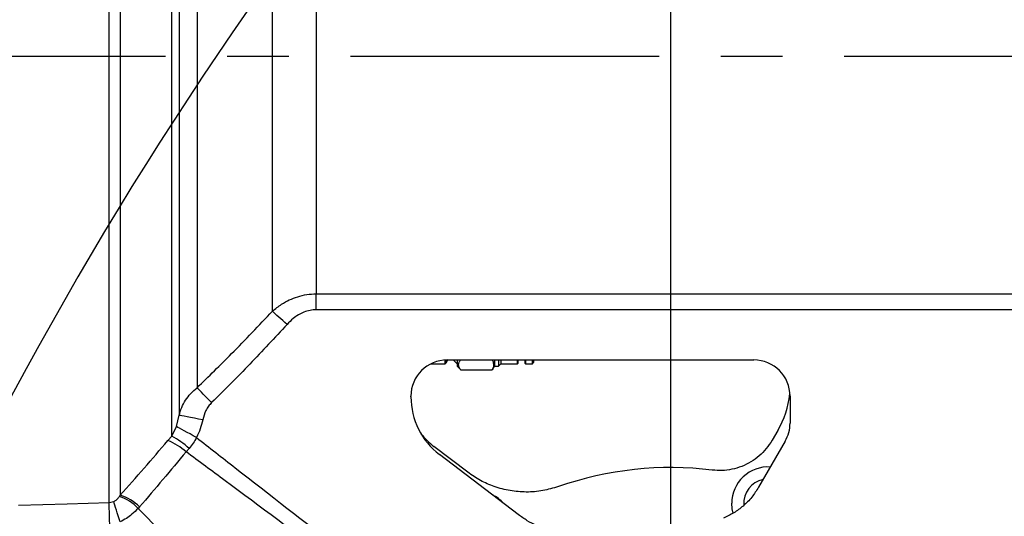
# Model space of a CAD drawing. Extents: x 0 to 8410, y 0 to 5940.
# Tile 126 of 158: x 4414 to 4819, y 4234 to 4438. Entities that reach past the tile are written whole.
import ezdxf

# ---------------------------------------------------------------- set-up
doc = ezdxf.new("R2010")
doc.units = 0
doc.header["$LTSCALE"] = 10
doc.linetypes.add('CENTERX2', pattern=[20.32, 12.7, -2.54, 2.54, -2.54])
doc.layers.get('0').update_dxf_attribs({"linetype": 'CONTINUOUS'})
doc.styles.add('SLDTEXTSTYLE0', font='TXT', dxfattribs={"width": 0.605})
doc.dimstyles.new('SLDDIMSTYLE1', dxfattribs={"dimtxt": 50, "dimasz": 50, "dimexe": 0, "dimexo": 0.0625, "dimgap": 12.5, "dimtad": 1, "dimdec": 1, "dimrnd": 1e-09, "dimzin": 12, "dimtxsty": 'SLDTEXTSTYLE0', "dimsah": 1, "dimcen": 0.09, "dimazin": 3, "dimtfac": 1, "dimtofl": 0, "dimtmove": 0, "dimatfit": 3, "dimtolj": 1, "dimtzin": 12})
doc.dimstyles.new('SLDDIMSTYLE2', dxfattribs={"dimtxt": 50, "dimasz": 50, "dimexe": 0, "dimexo": 0.0625, "dimgap": 12.5, "dimtad": 1, "dimdec": 0, "dimrnd": 1e-09, "dimzin": 12, "dimtxsty": 'SLDTEXTSTYLE0', "dimsah": 1, "dimcen": 0.09, "dimazin": 3, "dimtfac": 1, "dimtofl": 0, "dimtmove": 0, "dimatfit": 3, "dimtolj": 1, "dimtzin": 12})
doc.dimstyles.new('SLDDIMSTYLE3', dxfattribs={"dimtxt": 50, "dimasz": 50, "dimexe": 0, "dimexo": 0.0625, "dimgap": 12.5, "dimtad": 1, "dimdec": 1, "dimrnd": 1e-09, "dimzin": 12, "dimtxsty": 'SLDTEXTSTYLE0', "dimsah": 1, "dimcen": 0.09, "dimazin": 3, "dimtfac": 1, "dimtmove": 0, "dimatfit": 3, "dimtolj": 1, "dimtzin": 12})

# ---------------------------------------------------------------- blocks, each defined once
blk = doc.blocks.new('_D_8')
at = {"color": 7, "linetype": 'CONTINUOUS'}
for p, q in [((4260.63, 4423.02), (3022.36, 4423.02)), ((3037.36, 4113.02), (3037.36, 4423.02)), ((4661.63, 4113.02), (3022.36, 4113.02))]:
    blk.add_line(p, q, dxfattribs=at)
for points in [[(3037.36, 4423.02), (3029.86, 4373.02), (3044.86, 4373.02)], [(3037.36, 4113.02), (3044.86, 4163.02), (3029.86, 4163.02)]]:
    blk.add_solid(points, dxfattribs=at)
at = {"color": 7, "linetype": 'CONTINUOUS', "insert": (2972.9, 4210.73), "char_height": 50, "attachment_point": 1, "rotation": 90, "style": 'SLDTEXTSTYLE0'}
blk.add_mtext('310', dxfattribs=at)
blk = doc.blocks.new('_D_9')
at = {"color": 7, "linetype": 'CONTINUOUS'}
for p, q in [((6136.63, 4639.08), (2746.63, 4639.08)), ((2761.63, 4639.08), (2761.63, 1533.02)), ((3861.91, 1533.02), (2746.63, 1533.02))]:
    blk.add_line(p, q, dxfattribs=at)
for points in [[(2761.63, 4639.08), (2754.13, 4589.08), (2769.13, 4589.08)], [(2761.63, 1533.02), (2769.13, 1583.02), (2754.13, 1583.02)]]:
    blk.add_solid(points, dxfattribs=at)
at = {"color": 7, "linetype": 'CONTINUOUS', "insert": (2697.18, 3009.66), "char_height": 50, "attachment_point": 1, "rotation": 90, "style": 'SLDTEXTSTYLE0'}
blk.add_mtext('3106', dxfattribs=at)
blk = doc.blocks.new('_D_10')
at = {"color": 7, "linetype": 'CONTINUOUS'}
for p, q in [((4681.63, 4133.02), (4681.63, 5288.89)), ((6156.63, 4443.02), (6156.63, 5288.89)), ((4681.63, 5273.89), (6156.63, 5273.89))]:
    blk.add_line(p, q, dxfattribs=at)
for points in [[(4681.63, 5273.89), (4731.63, 5266.39), (4731.63, 5281.39)], [(6156.63, 5273.89), (6106.63, 5281.39), (6106.63, 5266.39)]]:
    blk.add_solid(points, dxfattribs=at)
at = {"color": 7, "linetype": 'CONTINUOUS', "insert": (5342.75, 5338.34), "char_height": 50, "attachment_point": 1, "style": 'SLDTEXTSTYLE0'}
blk.add_mtext('1475', dxfattribs=at)
blk = doc.blocks.new('_D_12')
at = {"color": 7, "linetype": 'CONTINUOUS'}
for p, q in [((4081.63, 4133.02), (4081.63, 5288.89)), ((4681.63, 4133.02), (4681.63, 5288.89)), ((4681.63, 5273.89), (4081.63, 5273.89))]:
    blk.add_line(p, q, dxfattribs=at)
for points in [[(4081.63, 5273.89), (4131.63, 5266.39), (4131.63, 5281.39)], [(4681.63, 5273.89), (4631.63, 5281.39), (4631.63, 5266.39)]]:
    blk.add_solid(points, dxfattribs=at)
at = {"color": 7, "linetype": 'CONTINUOUS', "insert": (4324.34, 5338.34), "char_height": 50, "attachment_point": 1, "style": 'SLDTEXTSTYLE0'}
blk.add_mtext('600', dxfattribs=at)
blk = doc.blocks.new('_D_17')
at = {"color": 7, "linetype": 'CONTINUOUS'}
for p, q in [((4681.63, 4133.02), (4681.63, 5163.68)), ((4761.63, 4592.02), (4761.63, 5163.68)), ((4681.63, 5148.68), (4581.63, 5148.68)), ((4681.63, 5148.68), (4761.63, 5148.68)), ((4761.63, 5148.68), (4861.63, 5148.68))]:
    blk.add_line(p, q, dxfattribs=at)
for points in [[(4681.63, 5148.68), (4631.63, 5156.18), (4631.63, 5141.18)], [(4761.63, 5148.68), (4811.63, 5141.18), (4811.63, 5156.18)]]:
    blk.add_solid(points, dxfattribs=at)
at = {"color": 7, "linetype": 'CONTINUOUS', "insert": (4683.44, 5213.13), "char_height": 50, "attachment_point": 1, "style": 'SLDTEXTSTYLE0'}
blk.add_mtext('80', dxfattribs=at)
blk = doc.blocks.new('_D_18')
at = {"color": 7, "linetype": 'CONTINUOUS'}
for p, q in [((4741.63, 4572.02), (3022.82, 4572.02)), ((3037.82, 4423.02), (3037.82, 4572.02)), ((4260.63, 4423.02), (3022.82, 4423.02))]:
    blk.add_line(p, q, dxfattribs=at)
for points in [[(3037.82, 4572.02), (3030.32, 4522.02), (3045.32, 4522.02)], [(3037.82, 4423.02), (3045.32, 4473.02), (3030.32, 4473.02)]]:
    blk.add_solid(points, dxfattribs=at)
at = {"color": 7, "linetype": 'CONTINUOUS', "insert": (2973.36, 4440.23), "char_height": 50, "attachment_point": 1, "rotation": 90, "style": 'SLDTEXTSTYLE0'}
blk.add_mtext('149', dxfattribs=at)

msp = doc.modelspace()

# ---------------------------------------------------------------- linework, layer by layer
at = {"color": 8, "linetype": 'CONTINUOUS'}
for p, q in [((4517.626854, 4318.101694), (4517.626854, 4552.102854)), ((4535.650464, 4553.660442), (4535.650464, 4325.270225)), ((4535.650464, 4325.270225), (4900.493564, 4325.270225)), ((4535.650464, 4318.709661), (4535.650464, 4325.270225)), ((4900.493564, 4318.709661), (4535.650464, 4318.709661)), ((4478.104519, 4270.579864), (4479.237216, 4275.245239)), ((4476.236509, 4266.64262), (4478.104519, 4270.579864)), ((4474.634247, 4264.827539), (4476.236509, 4266.64262)), ((4483.302461, 4261.588146), (4482.077481, 4260.21867)), ((4450.409414, 4239.305069), (4452.319788, 4239.722063)), ((4454.667943, 4241.847565), (4454.954015, 4242.321541)), ((4462.987559, 4237.563421), (4462.363796, 4236.867716))]:
    msp.add_line(p, q, dxfattribs=at)
at = {"color": 7, "linetype": 'CENTERX2'}
msp.add_line((5489.592655, 4423.021738), (4280.634054, 4423.021738), dxfattribs=at)
at = {"color": 7, "linetype": 'CONTINUOUS'}
for p, q in [((4582.860084, 4296.434452), (4588.734063, 4296.434452)), ((4588.734063, 4296.434452), (4588.734063, 4297.998001)), ((4588.734063, 4296.434452), (4589.207264, 4296.907713)), ((4589.207264, 4296.907713), (4589.850487, 4298.021843)), ((4589.207264, 4298.017313), (4589.207264, 4296.907713)), ((4589.576962, 4298.021843), (4715.727421, 4298.021843)), ((4592.102291, 4298.021843), (4592.284056, 4297.784378)), ((4592.284056, 4298.021843), (4592.284056, 4297.784378)), ((4592.284056, 4297.784378), (4593.634041, 4296.434452)), ((4593.634041, 4298.021843), (4593.634041, 4295.434524)), ((4593.634041, 4295.434524), (4595.019372, 4294.049074)), ((4608.194592, 4294.039299), (4609.000089, 4295.434524)), ((4609.000089, 4298.021843), (4609.000089, 4295.434524)), ((4609.000089, 4295.434524), (4610.634061, 4295.434524)), ((4610.634061, 4298.021843), (4610.634061, 4295.434524)), ((4610.634061, 4295.434524), (4611.634048, 4296.434452)), ((4611.634048, 4298.021843), (4611.634048, 4296.434452)), ((4611.634048, 4296.434452), (4618.434044, 4296.434452)), ((4618.434044, 4296.434452), (4618.434044, 4298.021843)), ((4618.434044, 4296.434452), (4618.634047, 4296.634485)), ((4618.634047, 4298.021843), (4618.634047, 4296.634485)), ((4621.634068, 4296.634485), (4621.634068, 4298.021843)), ((4621.634068, 4296.634485), (4621.834042, 4296.434452)), ((4621.834042, 4298.021843), (4621.834042, 4296.434452)), ((4621.834042, 4296.434452), (4624.634059, 4296.434452)), ((4624.634059, 4296.434452), (4624.634059, 4298.021843)), ((4624.634059, 4296.434452), (4625.134053, 4296.934416)), ((4625.134053, 4298.021843), (4625.134053, 4296.934416)), ((4595.134052, 4293.970873), (4608.134063, 4293.970873)), ((4608.134063, 4293.970873), (4608.134063, 4294.074346)), ((4574.634047, 4282.824804), (4574.634047, 4283.07872)), ((4730.670365, 4283.07872), (4730.670365, 4272.025635)), ((4725.58886, 4268.949797), (4723.291965, 4264.971306)), ((4728.668394, 4264.554312), (4717.731746, 4245.611479)), ((4597.999724, 4251.815607), (4584.124865, 4262.385418)), ((4618.818643, 4234.362175), (4586.409422, 4259.051372))]:
    msp.add_line(p, q, dxfattribs=at)
at = {"color": 8, "linetype": 'CONTINUOUS', "flags": 128}
for points in [[(4523.634734, 4312.691023), (4522.762122, 4313.47685), (4521.90158, 4314.251949), (4521.065029, 4315.005352), (4520.264061, 4315.726568), (4519.509705, 4316.406061), (4518.81245, 4317.033817), (4518.181922, 4317.60173), (4517.626854, 4318.101694)], [(4492.613809, 4280.483534), (4491.714033, 4281.399538), (4490.829157, 4282.300283), (4489.97383, 4283.17075), (4489.162194, 4283.997108), (4488.407688, 4284.765055), (4487.722816, 4285.46219), (4487.118887, 4286.076834), (4486.605929, 4286.59897)], [(4488.929438, 4273.324301), (4487.202006, 4273.66667), (4485.528575, 4273.99831), (4483.96145, 4274.308969), (4482.549595, 4274.588634), (4481.337147, 4274.82896), (4480.362015, 4275.022318), (4479.654672, 4275.162508), (4479.237216, 4275.245239)], [(4486.380877, 4266.121437), (4485.040369, 4266.843607), (4483.731138, 4267.548849), (4482.483687, 4268.220951), (4481.327118, 4268.843939), (4480.288403, 4269.403269), (4479.391756, 4269.886305), (4478.658097, 4270.281603), (4478.104519, 4270.579864)], [(4413.115086, 4238.195707), (4433.106246, 4238.790323), (4450.409414, 4239.305069)], [(4450.671183, 4230.607321), (4450.631606, 4231.922199), (4450.592714, 4233.214428), (4450.555192, 4234.461357), (4450.519683, 4235.641291), (4450.486811, 4236.733486), (4450.457128, 4237.719347), (4450.431185, 4238.581707), (4450.409414, 4239.305069)], [(4454.969483, 4231.339981), (4454.566063, 4232.616236), (4454.169901, 4233.869364), (4453.788133, 4235.077192), (4453.427615, 4236.217548), (4453.094857, 4237.270166), (4452.79582, 4238.216211), (4452.535914, 4239.038517), (4452.319788, 4239.722063)], [(4707.229646, 4234.987547), (4706.85065, 4236.738254), (4706.675353, 4239.021828)]]:
    msp.add_lwpolyline(points, dxfattribs=at)
at = {"color": 7, "linetype": 'CONTINUOUS', "flags": 128}
for points in [[(4618.634047, 4297.491123), (4618.869336, 4297.914554), (4618.960263, 4298.021843)], [(4621.307852, 4298.021843), (4621.398749, 4297.914554), (4621.634068, 4297.491123)]]:
    msp.add_lwpolyline(points, dxfattribs=at)
at = {"color": 7, "linetype": 'CONTINUOUS'}
for centre, radius, start, end in [((5804.021524, 3538.989613), 1580, 55, 155), ((4681.634054, 4113.021738), 140.699268, 83.04398573, 109.22012846)]:
    msp.add_arc(centre, radius, start, end, dxfattribs=at)
at = {"color": 8, "linetype": 'CONTINUOUS'}
for centre, radius, start, end in [((4465.624289, 4241.96186), 24.576791, 47.97455586, 68.4936511), ((4461.263575, 4238.244863), 32.103292, 46.64637104, 62.19921819), ((4721.634054, 4239.021738), 14.958706, 86.49910962, 180), ((4721.634054, 4239.021738), 9.997922, 101.87995264, 183.91961486), ((4448.351201, 4223.649171), 19.263509, 43.32974824, 70.85788917), ((4449.442449, 4223.854966), 19.271527, 45.34340038, 73.3816488), ((4601.634054, 4229.021738), 14.958706, 41.26498808, 64.13501192)]:
    msp.add_arc(centre, radius, start, end, dxfattribs=at)
at = {"color": 7, "linetype": 'CONTINUOUS'}
for centre, major_axis, ratio, start_param, end_param in [((4589.691351, 4282.96444), (10.687479, -10.687479), 0.9924325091, 2.3599925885, 3.9231927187), ((4715.613057, 4282.96444), (-10.687479, -10.687479), 0.9924325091, 2.3599925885, 3.9231927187), ((4690.83711, 4288.953246), (-38.738146, 10.379855), 0.9973898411, 2.8804459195, 3.2811912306), ((4604.748649, 4282.938011), (27.010806, 13.378913), 0.9952677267, 2.6835823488, 3.5996029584), ((4715.613057, 4272.056329), (-14.548198, 3.898178), 0.9959231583, 2.8808127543, 3.4023725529), ((4602.406579, 4286.263895), (26.96471, 13.356081), 0.9969691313, 3.3500431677, 3.600280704)]:
    msp.add_ellipse(centre, major_axis=major_axis, ratio=ratio, start_param=start_param, end_param=end_param, dxfattribs=at)
at = {"color": 8, "linetype": 'CONTINUOUS'}
for points, knots in [([(4450.409414, 4239.305069), (4450.409532, 4239.978884), (4450.410129, 4243.389316), (4450.408031, 4249.843365), (4450.408875, 4259.197117), (4450.410167, 4268.508532), (4450.408722, 4277.869678), (4450.408046, 4287.031375), (4450.409859, 4296.300402), (4450.409638, 4305.592101), (4450.408408, 4314.498393), (4450.408486, 4323.222396), (4450.409553, 4331.565552), (4450.409972, 4339.944785), (4450.409169, 4348.519133), (4450.408476, 4357.42631), (4450.408839, 4366.692841), (4450.409991, 4376.113687), (4450.409922, 4385.717018), (4450.408755, 4395.448784), (4450.408499, 4405.326677), (4450.409724, 4415.282394), (4450.410391, 4425.973531), (4450.408725, 4437.00325), (4450.4086, 4448.333634), (4450.409735, 4458.755303), (4450.410045, 4468.587489), (4450.409074, 4477.67551), (4450.408449, 4486.507444), (4450.409011, 4497.422266), (4450.410462, 4509.9418), (4450.408444, 4523.818876), (4450.409055, 4535.994351), (4450.409742, 4546.952728), (4450.408517, 4556.678601), (4450.408176, 4565.617487), (4450.409526, 4573.797615), (4450.40971, 4580.977216), (4450.408492, 4587.44186), (4450.408138, 4593.149861), (4450.409061, 4598.436619), (4450.410297, 4604.649125), (4450.407901, 4611.237004), (4450.40896, 4617.758572), (4450.410136, 4622.782549), (4450.408766, 4626.680352), (4450.408437, 4629.518209), (4450.410198, 4631.633075), (4450.409788, 4633.083416), (4450.408205, 4633.998134), (4450.408346, 4634.111576), (4450.408416, 4634.168436)], [0, 0, 0, 0, 0.0073189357, 0.0370438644, 0.0640851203, 0.0911263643, 0.1134498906, 0.1357737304, 0.1575037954, 0.1774147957, 0.1973262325, 0.21447575, 0.2316255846, 0.2479337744, 0.2642417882, 0.2816273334, 0.2990125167, 0.3165961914, 0.3341794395, 0.3520232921, 0.3698677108, 0.3879189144, 0.4059706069, 0.4277009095, 0.4476119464, 0.4675233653, 0.4846732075, 0.5018227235, 0.5181308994, 0.5344394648, 0.5641640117, 0.5912053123, 0.6182466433, 0.6405701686, 0.6628938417, 0.6846244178, 0.7045356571, 0.7244474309, 0.7415971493, 0.7587472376, 0.7750556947, 0.7913639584, 0.8210889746, 0.848130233, 0.8751714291, 0.8974951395, 0.9198188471, 0.9397671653, 0.9598121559, 0.9798571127, 1, 1, 1, 1]), ([(4454.952436, 4632.605841), (4454.952415, 4632.550077), (4454.952374, 4632.438549), (4454.954026, 4631.539458), (4454.954106, 4630.100344), (4454.952485, 4627.827197), (4454.953443, 4624.473071), (4454.954326, 4619.888216), (4454.952634, 4614.5153), (4454.95284, 4608.59335), (4454.954592, 4602.345188), (4454.953183, 4595.959487), (4454.952305, 4589.592782), (4454.953517, 4582.965207), (4454.954355, 4576.324776), (4454.953357, 4569.544141), (4454.952416, 4562.742349), (4454.952897, 4555.230891), (4454.954002, 4546.962925), (4454.953742, 4538.049543), (4454.952574, 4529.075133), (4454.952749, 4520.34115), (4454.95394, 4511.648902), (4454.954205, 4503.127213), (4454.952544, 4492.689604), (4454.953151, 4480.231645), (4454.954614, 4466.001913), (4454.953125, 4451.98623), (4454.952386, 4438.529831), (4454.954493, 4426.414935), (4454.953705, 4415.67963), (4454.952702, 4406.077655), (4454.952601, 4396.453867), (4454.953849, 4386.849228), (4454.954313, 4377.247332), (4454.953069, 4367.707923), (4454.952402, 4358.233111), (4454.953411, 4348.506393), (4454.954071, 4338.573768), (4454.953194, 4328.767274), (4454.952475, 4319.462218), (4454.953217, 4310.903741), (4454.95411, 4302.837232), (4454.953695, 4295.33174), (4454.952228, 4286.60619), (4454.95349, 4276.894273), (4454.954317, 4266.755547), (4454.952626, 4257.644249), (4454.952967, 4249.677355), (4454.954231, 4244.760489), (4454.954026, 4242.442141), (4454.954015, 4242.321541)], [0, 0, 0, 0, 0.020107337, 0.0402146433, 0.0604408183, 0.0806670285, 0.1082039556, 0.1357408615, 0.1609485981, 0.1861562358, 0.2099001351, 0.2302356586, 0.2505709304, 0.2693434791, 0.2881163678, 0.3053066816, 0.3224972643, 0.3391478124, 0.3594832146, 0.37981842, 0.3985909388, 0.4173635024, 0.4345540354, 0.4517443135, 0.4683949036, 0.4959320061, 0.5234691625, 0.5486769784, 0.5738848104, 0.5976289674, 0.6151323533, 0.6327455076, 0.6503586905, 0.6681794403, 0.6860006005, 0.7040336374, 0.7220664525, 0.7402155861, 0.760551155, 0.7808865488, 0.799659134, 0.8184320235, 0.8356225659, 0.8528130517, 0.8694639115, 0.8970008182, 0.9245377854, 0.949745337, 0.9749532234, 0.9986970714, 1, 1, 1, 1]), ([(4476.236509, 4266.64262), (4476.236518, 4268.336975), (4476.236535, 4271.728931), (4476.236399, 4277.521376), (4476.236352, 4284.151968), (4476.236546, 4291.741111), (4476.236617, 4300.048179), (4476.236392, 4308.8894), (4476.236509, 4318.153039), (4476.23669, 4326.97321), (4476.236645, 4335.219957), (4476.236505, 4342.929581), (4476.236569, 4350.816476), (4476.236733, 4359.460413), (4476.236767, 4368.870186), (4476.236599, 4378.929873), (4476.236613, 4389.485848), (4476.236844, 4400.384282), (4476.236771, 4411.734922), (4476.236563, 4422.748716), (4476.23675, 4433.526842), (4476.236831, 4443.910154), (4476.236677, 4454.546588), (4476.236555, 4465.401269), (4476.236781, 4476.548787), (4476.236718, 4487.547636), (4476.236492, 4497.568626), (4476.23658, 4506.625543), (4476.236683, 4514.752094), (4476.236639, 4522.693951), (4476.236403, 4532.037493), (4476.236516, 4541.74687), (4476.236633, 4551.655821), (4476.23638, 4559.589294), (4476.236362, 4566.422991), (4476.236514, 4572.267149), (4476.236551, 4578.144976), (4476.236408, 4584.016051), (4476.236321, 4589.766263), (4476.23656, 4595.075832), (4476.23659, 4599.877196), (4476.236403, 4604.131807), (4476.236505, 4608.20935), (4476.236743, 4611.84956), (4476.236403, 4614.715189), (4476.236791, 4616.53982), (4476.236822, 4616.767887), (4476.236837, 4616.882612)], [0, 0, 0, 0, 0.01738223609, 0.03479776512, 0.05542595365, 0.07769696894, 0.10003801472, 0.12327959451, 0.14660065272, 0.16922051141, 0.18675550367, 0.20429014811, 0.2219627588, 0.23963512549, 0.26122477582, 0.28287813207, 0.30374085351, 0.32766253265, 0.35078260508, 0.37398088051, 0.39558552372, 0.41725440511, 0.43820573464, 0.46176135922, 0.48539976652, 0.50912754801, 0.53293950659, 0.55162362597, 0.57034971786, 0.58911740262, 0.6079269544, 0.63848669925, 0.66290348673, 0.6874116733, 0.70567025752, 0.72396706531, 0.74234148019, 0.76406355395, 0.7863131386, 0.80863278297, 0.83133984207, 0.85412075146, 0.8768251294, 0.90725245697, 0.93785861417, 0.96874101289, 1, 1, 1, 1]), ([(4479.237201, 4612.417509), (4479.237186, 4612.290858), (4479.237158, 4612.036668), (4479.237015, 4609.988322), (4479.237272, 4606.731405), (4479.237012, 4602.15344), (4479.237261, 4596.24254), (4479.237157, 4589.331503), (4479.23708, 4581.877901), (4479.237272, 4574.293801), (4479.237121, 4566.336898), (4479.237092, 4557.991701), (4479.237271, 4548.667926), (4479.23713, 4538.621941), (4479.237069, 4527.921484), (4479.237254, 4517.264115), (4479.237116, 4506.448467), (4479.237034, 4494.23776), (4479.237279, 4480.550328), (4479.236985, 4465.222038), (4479.237178, 4449.406426), (4479.237153, 4434.163245), (4479.237006, 4419.71685), (4479.237226, 4406.560446), (4479.237107, 4393.817326), (4479.237018, 4381.741231), (4479.237225, 4369.357554), (4479.237126, 4356.736903), (4479.237029, 4344.44908), (4479.237226, 4333.119312), (4479.237172, 4322.751911), (4479.237019, 4312.53484), (4479.237246, 4302.540248), (4479.237207, 4292.83701), (4479.237039, 4283.635069), (4479.237157, 4278.046296), (4479.237216, 4275.245239)], [0, 0, 0, 0, 0.03378589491, 0.06780887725, 0.10141801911, 0.13526040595, 0.16983931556, 0.20467280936, 0.23479876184, 0.26261953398, 0.28925504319, 0.31600612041, 0.34154110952, 0.37184873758, 0.39970422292, 0.42592150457, 0.45224836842, 0.47832861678, 0.51192228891, 0.54574862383, 0.58031087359, 0.61512741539, 0.64402473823, 0.67307058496, 0.69970411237, 0.72645337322, 0.75198671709, 0.7818160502, 0.81180795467, 0.83740881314, 0.86311256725, 0.88876945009, 0.91631659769, 0.94399141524, 0.97192886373, 1, 1, 1, 1]), ([(4486.605885, 4601.35298), (4486.605884, 4601.289981), (4486.605884, 4601.139846), (4486.606025, 4599.725627), (4486.605874, 4596.99745), (4486.605966, 4592.971604), (4486.605931, 4587.730662), (4486.605888, 4581.35925), (4486.606005, 4573.900792), (4486.605846, 4565.27365), (4486.606004, 4555.63575), (4486.60589, 4545.128712), (4486.605924, 4533.796579), (4486.605995, 4521.536129), (4486.605875, 4510.54554), (4486.605924, 4501.308756), (4486.605993, 4494.093922), (4486.605947, 4486.723207), (4486.605869, 4477.454768), (4486.605963, 4466.168559), (4486.60596, 4452.755161), (4486.605859, 4439.056635), (4486.606003, 4424.89229), (4486.605888, 4410.364212), (4486.605929, 4395.495184), (4486.605973, 4380.643654), (4486.605846, 4366.132127), (4486.606037, 4352.095686), (4486.605847, 4338.62283), (4486.60597, 4325.591907), (4486.605943, 4314.820691), (4486.605885, 4306.107214), (4486.605923, 4299.262557), (4486.605998, 4292.709064), (4486.605952, 4288.637524), (4486.605929, 4286.59897)], [0, 0, 0, 0, 0.0245279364, 0.0584540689, 0.0926157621, 0.1275204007, 0.1626816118, 0.196608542, 0.2307711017, 0.2656765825, 0.300839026, 0.3347661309, 0.3689290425, 0.4038349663, 0.4389974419, 0.4572051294, 0.4754484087, 0.4937290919, 0.5120461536, 0.5432450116, 0.5746263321, 0.6063848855, 0.6383363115, 0.6722639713, 0.7064268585, 0.7413330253, 0.7764955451, 0.8104217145, 0.8448320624, 0.8794880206, 0.9146492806, 0.9358997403, 0.9572078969, 0.9785746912, 1, 1, 1, 1]), ([(4517.626854, 4318.101694), (4518.858481, 4319.106852), (4521.025746, 4320.875604), (4524.580148, 4322.824708), (4528.04468, 4324.185581), (4531.768209, 4325.094372), (4534.345997, 4325.211137), (4535.650464, 4325.270225)], [0, 0, 0, 0, 0.241560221, 0.4250678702, 0.6118950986, 0.8036028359, 1, 1, 1, 1]), ([(4486.605929, 4286.59897), (4491.384827, 4291.247732), (4501.950963, 4301.526139), (4512.079367, 4312.235829), (4517.626854, 4318.101694)], [0, 0, 0, 0, 0.4522842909, 1, 1, 1, 1]), ([(4535.650464, 4318.709661), (4534.800079, 4318.66133), (4533.067216, 4318.562845), (4530.580951, 4317.792312), (4528.250785, 4316.631699), (4525.873053, 4314.980478), (4524.449708, 4313.524615), (4523.634734, 4312.691023)], [0, 0, 0, 0, 0.18420497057, 0.3753618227, 0.559310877, 0.74767184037, 1, 1, 1, 1]), ([(4523.634734, 4312.691023), (4518.589108, 4307.208418), (4508.492736, 4296.237643), (4497.908575, 4285.736679), (4492.613809, 4280.483534)], [0, 0, 0, 0, 0.4997463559, 1, 1, 1, 1]), ([(4479.237216, 4275.245239), (4479.556221, 4276.321653), (4480.202316, 4278.501764), (4481.839435, 4281.515541), (4483.928249, 4284.310313), (4485.704849, 4285.828802), (4486.605929, 4286.59897)], [0, 0, 0, 0, 0.2460472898, 0.4983306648, 0.7455566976, 1, 1, 1, 1]), ([(4492.613809, 4280.483534), (4492.168678, 4279.996017), (4491.266047, 4279.00744), (4489.84942, 4276.659418), (4489.298822, 4274.66339), (4488.929438, 4273.324301)], [0, 0, 0, 0, 0.2425543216, 0.4918472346, 1, 1, 1, 1]), ([(4488.929438, 4273.324301), (4488.642542, 4272.089732), (4488.062496, 4269.593674), (4486.945433, 4267.287142), (4486.380877, 4266.121437)], [0, 0, 0, 0, 0.49460738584, 1, 1, 1, 1]), ([(4454.954015, 4242.321541), (4458.242236, 4246.021746), (4464.822134, 4253.426048), (4471.362397, 4261.025711), (4474.634247, 4264.827539)], [0, 0, 0, 0, 0.4997373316, 1, 1, 1, 1]), ([(4486.380877, 4266.121437), (4485.960579, 4265.314443), (4485.105839, 4263.673296), (4483.910183, 4262.290822), (4483.302461, 4261.588146)], [0, 0, 0, 0, 0.4917256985, 1, 1, 1, 1]), ([(4486.380877, 4266.121437), (4491.685636, 4261.96507), (4511.172311, 4246.696935), (4544.403378, 4220.855772), (4572.407406, 4199.271857), (4586.141469, 4188.68642)], [0, 0, 0, 0, 0.1600905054, 0.5880817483, 1, 1, 1, 1]), ([(4482.077481, 4260.21867), (4478.906884, 4256.395432), (4472.562508, 4248.745121), (4466.180276, 4241.2919), (4462.987559, 4237.563421)], [0, 0, 0, 0, 0.4997492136, 1, 1, 1, 1]), ([(4583.276482, 4184.566547), (4569.352261, 4195.046766), (4541.022603, 4216.369394), (4507.261472, 4241.549718), (4487.427571, 4256.252636), (4482.077481, 4260.21867)], [0, 0, 0, 0, 0.4137858, 0.8418718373, 1, 1, 1, 1]), ([(4452.319788, 4239.722063), (4452.661286, 4239.89733), (4453.2623, 4240.205789), (4454.051825, 4240.956928), (4454.429193, 4241.502437), (4454.667943, 4241.847565)], [0, 0, 0, 0, 0.3258594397, 0.5734919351, 1, 1, 1, 1]), ([(4462.363796, 4236.867716), (4461.535183, 4236.056495), (4460.046609, 4234.599169), (4457.536898, 4232.726862), (4455.831518, 4231.80564), (4454.969483, 4231.339981)], [0, 0, 0, 0, 0.383057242, 0.6881478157, 1, 1, 1, 1]), ([(4462.363796, 4236.867716), (4482.993047, 4216.001273), (4517.168165, 4181.433213), (4551.440957, 4146.961086), (4565.02554, 4133.297493)], [0, 0, 0, 0, 0.6036336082, 1, 1, 1, 1])]:
    msp.add_open_spline(points, degree=3, knots=knots, dxfattribs=at)
at = {"color": 7, "linetype": 'CONTINUOUS'}
for points, knots in [([(4595.134052, 4293.970873), (4594.881331, 4294.31397), (4594.368511, 4295.010182), (4594.171046, 4296.071194), (4594.417234, 4297.109128), (4594.892971, 4297.750322), (4595.134052, 4298.075249)], [0, 0, 0, 0, 0.2564551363, 0.5203977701, 0.7569603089, 1, 1, 1, 1]), ([(4608.134063, 4298.075249), (4608.338512, 4297.548099), (4608.75253, 4296.4806), (4608.615383, 4295.094234), (4608.259479, 4294.263582), (4608.134063, 4293.970873)], [0, 0, 0, 0, 0.387177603, 0.7840507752, 1, 1, 1, 1]), ([(4595.044525, 4294.074346), (4595.037989, 4294.06192), (4595.019653, 4294.027062), (4595.089259, 4293.992874), (4595.134052, 4293.970873)], [0, 0, 0, 0, 0.3564783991, 1, 1, 1, 1]), ([(4723.291965, 4264.971306), (4722.53044, 4263.791822), (4721.007394, 4261.432862), (4718.018333, 4258.435552), (4714.600792, 4255.963974), (4710.812682, 4254.094623), (4706.766746, 4252.913391), (4702.672631, 4252.379836), (4699.974138, 4252.586006), (4698.673757, 4252.685358)], [0, 0, 0, 0, 0.1443608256, 0.2887205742, 0.4330944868, 0.5774665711, 0.7216695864, 0.8658748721, 1, 1, 1, 1]), ([(4635.316076, 4245.878507), (4633.192728, 4245.250969), (4628.884504, 4243.977707), (4622.163356, 4243.47661), (4615.40471, 4244.033102), (4609.062591, 4245.697859), (4603.139513, 4248.257174), (4599.726865, 4250.619854), (4597.999724, 4251.815607)], [0, 0, 0, 0, 0.1685479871, 0.3419800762, 0.5105306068, 0.6839758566, 0.8400601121, 1, 1, 1, 1]), ([(4717.731746, 4245.611479), (4716.834822, 4244.215798), (4715.015042, 4241.384084), (4711.507661, 4237.885692), (4707.585839, 4234.951989), (4704.70771, 4233.606217), (4703.250291, 4232.924749)], [0, 0, 0, 0, 0.2535399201, 0.5144103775, 0.7541085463, 1, 1, 1, 1]), ([(4637.507709, 4226.585914), (4635.631888, 4226.924407), (4631.840288, 4227.608603), (4626.841772, 4229.513661), (4622.461535, 4231.767942), (4620.037995, 4233.493831), (4618.818643, 4234.362175)], [0, 0, 0, 0, 0.27908549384, 0.5641159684, 0.78069432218, 1, 1, 1, 1])]:
    msp.add_open_spline(points, degree=3, knots=knots, dxfattribs=at)

# ---------------------------------------------------------------- dimensions: what is measured, and where the dimension line sits
for base, p1, p2, angle, dimstyle, picture, middle in [((4081.634054, 5273.887961), (4681.634054, 4113.021738), (4081.634054, 4113.021738), 0, 'SLDDIMSTYLE1', '_D_12', (4381.634054, 5273.887961)), ((2761.634054, 1533.021738), (6156.634054, 4639.083327), (3881.910645, 1533.021738), 90, 'SLDDIMSTYLE2', '_D_9', (2761.634054, 3086.052532)), ((3037.815198, 4572.021738), (4280.634054, 4423.021738), (4761.634054, 4572.021738), 90, 'SLDDIMSTYLE1', '_D_18', (3037.815198, 4497.521738)), ((3037.357622, 4423.021738), (4681.634054, 4113.021738), (4280.634054, 4423.021738), 90, 'SLDDIMSTYLE1', '_D_8', (3037.357622, 4268.021738))]:
    dim = msp.add_linear_dim(base=base, p1=p1, p2=p2, angle=angle, dimstyle=dimstyle, dxfattribs=at)
    dim.commit()
    dim.dimension.update_dxf_attribs({"geometry": picture, "text_midpoint": middle, "dimtype": 160})
for base, p2, dimstyle, picture, middle in [((6156.634054, 5273.887961), (6156.634054, 4423.021738), 'SLDDIMSTYLE1', '_D_10', (5419.134054, 5273.887961)), ((4761.634054, 5148.678389), (4761.634054, 4572.021738), 'SLDDIMSTYLE3', '_D_17', (4721.634054, 5148.678389))]:
    dim = msp.add_linear_dim(base=base, p1=(4681.634054, 4113.021738), p2=p2, dimstyle=dimstyle, dxfattribs=at)
    dim.commit()
    dim.dimension.update_dxf_attribs({"geometry": picture, "text_midpoint": middle, "dimtype": 160})

doc.saveas('drawing.dxf')
